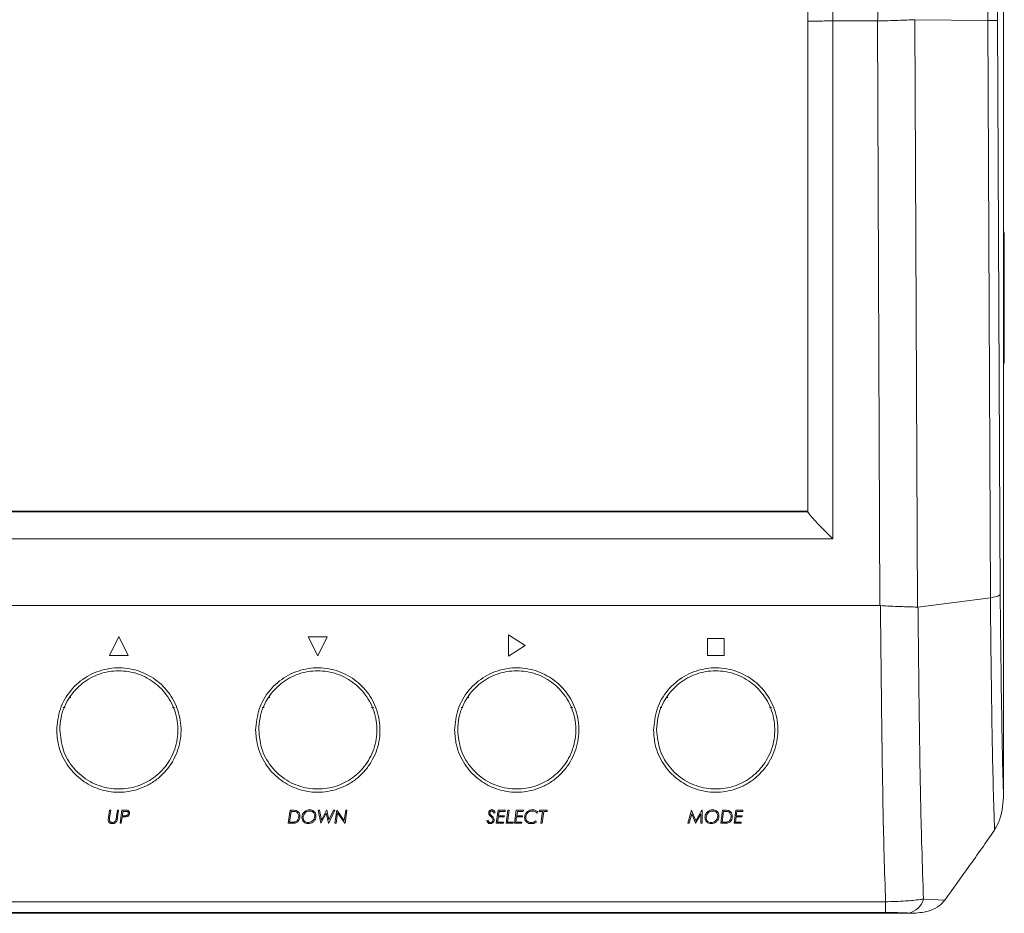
# Model space of a CAD drawing. Header units: millimetres. Extents: x 0 to 420, y 0 to 297.
# Tile 2 of 14: x 92 to 131, y 134 to 170. Entities that reach past the tile are written whole.
import ezdxf

# ---------------------------------------------------------------- set-up
doc = ezdxf.new("R2010")
doc.units = ezdxf.units.MM

msp = doc.modelspace()

# ---------------------------------------------------------------- linework, layer by layer
at = {"color": 7, "linetype": 'Continuous', "lineweight": 15}
for p, q in [((131.2094, 182.4225), (131.2094, 138.4732)), ((123.343, 149.8174), (123.343, 169.5508)), ((126.1382, 169.5547), (124.343, 169.5547)), ((124.343, 169.5547), (124.343, 148.7362)), ((126.1382, 169.5547), (126.1503, 169.5549)), ((126.243, 146.0547), (126.1382, 169.5547)), ((127.6431, 169.6066), (127.7484, 145.9964)), ((127.6471, 169.6066), (130.578, 169.5809)), ((130.6813, 146.3642), (130.5777, 169.5809)), ((130.9747, 169.5781), (131.0776, 146.5164)), ((131.243, 155.9297), (131.243, 160.9297)), ((75.343, 149.8479), (123.343, 149.8479)), ((123.343, 149.8208), (75.343, 149.8208)), ((124.343, 148.7362), (74.343, 148.7362)), ((127.7718, 145.9975), (130.6816, 146.3643)), ((126.243, 146.0547), (72.443, 146.0547)), ((126.2616, 146.0541), (126.243, 146.0547)), ((127.7484, 145.9964), (127.7718, 145.9974)), ((95.6377, 144.8162), (95.2567, 144.0547)), ((96.0188, 144.0547), (95.6377, 144.8162)), ((103.2567, 144.7997), (103.6377, 144.038)), ((104.0188, 144.7997), (103.2567, 144.7997)), ((103.6377, 144.038), (104.0188, 144.7997)), ((111.3097, 144.879), (111.9783, 144.4486)), ((119.977, 144.7302), (119.3016, 144.7302)), ((111.9783, 144.4486), (111.3097, 144.0204)), ((95.2567, 144.0547), (96.0188, 144.0547)), ((119.3016, 144.0547), (119.977, 144.0547)), ((93.713, 142.3597), (93.6678, 142.3597)), ((101.713, 142.3597), (101.6678, 142.3597)), ((109.713, 142.3597), (109.6678, 142.3597)), ((117.713, 142.3597), (117.6678, 142.3597)), ((93.398, 141.9597), (93.4751, 141.9597)), ((97.7965, 141.9597), (97.878, 141.9597)), ((101.398, 141.9597), (101.4751, 141.9597)), ((105.7965, 141.9597), (105.878, 141.9597)), ((109.398, 141.9597), (109.4751, 141.9597)), ((113.7965, 141.9597), (113.878, 141.9597)), ((117.398, 141.9597), (117.4751, 141.9597)), ((121.7965, 141.9597), (121.878, 141.9597)), ((95.2611, 137.8339), (95.2196, 137.5375)), ((95.3089, 137.8339), (95.2611, 137.8339)), ((95.2664, 137.5298), (95.3089, 137.8339)), ((95.5796, 137.8339), (95.5436, 137.576)), ((95.6274, 137.8339), (95.5796, 137.8339)), ((95.5899, 137.5652), (95.6274, 137.8339)), ((95.7631, 137.8339), (95.6889, 137.3047)), ((95.9029, 137.8339), (95.7631, 137.8339)), ((95.7795, 137.61), (95.8042, 137.7864)), ((95.8042, 137.7864), (95.8994, 137.7864)), ((102.525, 137.8339), (102.4508, 137.3047)), ((102.5053, 137.3522), (102.5661, 137.7864)), ((102.6349, 137.8339), (102.525, 137.8339)), ((102.5661, 137.7864), (102.6183, 137.7864)), ((103.7064, 137.8339), (103.6584, 137.8339)), ((103.6584, 137.8339), (103.7571, 137.3047)), ((103.7805, 137.438), (103.7064, 137.8339)), ((103.9845, 137.8339), (103.7805, 137.438)), ((103.9946, 137.8339), (103.9845, 137.8339)), ((104.0858, 137.4395), (103.9946, 137.8339)), ((104.0746, 137.3047), (104.3207, 137.8339)), ((104.2689, 137.8339), (104.0858, 137.4395)), ((104.3207, 137.8339), (104.2689, 137.8339)), ((104.3974, 137.8339), (104.3232, 137.3047)), ((104.4089, 137.8339), (104.3974, 137.8339)), ((104.7043, 137.4128), (104.4089, 137.8339)), ((104.7634, 137.8339), (104.7043, 137.4128)), ((104.7371, 137.3047), (104.8113, 137.8339)), ((104.8113, 137.8339), (104.7634, 137.8339)), ((110.8879, 137.8339), (110.8137, 137.3047)), ((111.1733, 137.8339), (110.8879, 137.8339)), ((110.9044, 137.61), (110.9291, 137.7864)), ((110.9291, 137.7864), (111.1658, 137.7864)), ((111.1658, 137.7864), (111.1733, 137.8339)), ((111.2814, 137.8339), (111.2072, 137.3047)), ((111.2617, 137.3522), (111.3293, 137.8339)), ((111.3293, 137.8339), (111.2814, 137.8339)), ((111.6206, 137.8339), (111.5464, 137.3047)), ((111.906, 137.8339), (111.6206, 137.8339)), ((111.6371, 137.61), (111.6618, 137.7864)), ((111.6618, 137.7864), (111.8985, 137.7864)), ((111.8985, 137.7864), (111.906, 137.8339)), ((112.5505, 137.8339), (112.5437, 137.7864)), ((112.5437, 137.7864), (112.6786, 137.7864)), ((112.8626, 137.8339), (112.5505, 137.8339)), ((112.6786, 137.7864), (112.6115, 137.3047)), ((112.6594, 137.3047), (112.7265, 137.7864)), ((112.7265, 137.7864), (112.8558, 137.7864)), ((112.8558, 137.7864), (112.8626, 137.8339)), ((118.6645, 137.8339), (118.522, 137.3047)), ((118.6707, 137.8339), (118.6645, 137.8339)), ((118.8329, 137.3993), (118.6707, 137.8339)), ((119.0851, 137.8339), (118.8329, 137.3993)), ((119.0919, 137.8339), (119.0851, 137.8339)), ((119.9123, 137.8339), (119.8381, 137.3047)), ((119.8926, 137.3522), (119.9535, 137.7864)), ((120.0223, 137.8339), (119.9123, 137.8339)), ((119.9535, 137.7864), (120.0056, 137.7864)), ((120.4483, 137.8339), (120.3741, 137.3047)), ((120.7337, 137.8339), (120.4483, 137.8339)), ((120.4647, 137.61), (120.4894, 137.7864)), ((120.4894, 137.7864), (120.7261, 137.7864)), ((120.7261, 137.7864), (120.7337, 137.8339)), ((95.2196, 137.5375), (95.211, 137.476)), ((95.5813, 137.5), (95.5899, 137.5652)), ((95.7367, 137.3047), (95.7728, 137.5625)), ((95.7728, 137.5625), (95.852, 137.5625)), ((95.8537, 137.61), (95.7795, 137.61)), ((103.7638, 137.3047), (103.9738, 137.7118)), ((103.9738, 137.7118), (104.0677, 137.3047)), ((104.371, 137.3047), (104.4301, 137.7259)), ((104.4301, 137.7259), (104.7256, 137.3047)), ((110.4825, 137.4336), (110.4338, 137.4172)), ((110.7165, 137.7186), (110.7662, 137.7311)), ((110.8682, 137.3522), (110.8976, 137.5625)), ((110.8976, 137.5625), (111.1326, 137.5625)), ((111.1394, 137.61), (110.9044, 137.61)), ((111.1326, 137.5625), (111.1394, 137.61)), ((111.6009, 137.3522), (111.6303, 137.5625)), ((111.6303, 137.5625), (111.8653, 137.5625)), ((111.8721, 137.61), (111.6371, 137.61)), ((111.8653, 137.5625), (111.8721, 137.61)), ((112.4352, 137.3578), (112.4058, 137.3997)), ((112.4576, 137.7186), (112.4894, 137.7627)), ((118.5711, 137.3047), (118.6747, 137.6906)), ((118.6747, 137.6906), (118.8192, 137.3047)), ((118.8319, 137.3047), (119.0444, 137.6709)), ((120.4286, 137.3522), (120.4579, 137.5625)), ((120.4579, 137.5625), (120.693, 137.5625)), ((120.6997, 137.61), (120.4647, 137.61)), ((120.693, 137.5625), (120.6997, 137.61)), ((95.6889, 137.3047), (95.7367, 137.3047)), ((102.4508, 137.3047), (102.6141, 137.3047)), ((102.5517, 137.3522), (102.5053, 137.3522)), ((103.7571, 137.3047), (103.7638, 137.3047)), ((104.0677, 137.3047), (104.0746, 137.3047)), ((104.3232, 137.3047), (104.371, 137.3047)), ((104.7256, 137.3047), (104.7371, 137.3047)), ((110.8137, 137.3047), (111.0993, 137.3047)), ((111.1055, 137.3522), (110.8682, 137.3522)), ((111.0993, 137.3047), (111.1055, 137.3522)), ((111.2072, 137.3047), (111.4929, 137.3047)), ((111.4989, 137.3522), (111.2617, 137.3522)), ((111.4929, 137.3047), (111.4989, 137.3522)), ((111.5464, 137.3047), (111.832, 137.3047)), ((111.8381, 137.3522), (111.6009, 137.3522)), ((111.832, 137.3047), (111.8381, 137.3522)), ((112.6115, 137.3047), (112.6594, 137.3047)), ((118.522, 137.3047), (118.5711, 137.3047)), ((118.8192, 137.3047), (118.8319, 137.3047)), ((119.0444, 137.3047), (119.0919, 137.3047)), ((119.8381, 137.3047), (120.0015, 137.3047)), ((119.9391, 137.3522), (119.8926, 137.3522)), ((120.3741, 137.3047), (120.6597, 137.3047)), ((120.6658, 137.3522), (120.4286, 137.3522)), ((120.6597, 137.3047), (120.6658, 137.3522)), ((127.9944, 134.2615), (128.8526, 134.2176)), ((72.217, 134.1518), (126.469, 134.1518)), ((126.469, 134.1518), (126.469, 133.7193)), ((127.6005, 133.6884), (71.0855, 133.6884)), ((126.469, 133.7193), (72.217, 133.7193)), ((127.6005, 133.6884), (127.3874, 133.6989))]:
    msp.add_line(p, q, dxfattribs=at)
at = {"color": 7, "linetype": 'Continuous', "lineweight": 15, "flags": 128}
for points in [[(131.243, 160.9297), (131.2334, 161.0273), (131.2094, 161.11)], [(131.2094, 155.7494), (131.2334, 155.8322), (131.243, 155.9297)]]:
    msp.add_lwpolyline(points, dxfattribs=at)
at = {"color": 7, "linetype": 'Continuous', "lineweight": 15}
msp.add_arc((127.2583, 134.447), 0.7591, 279.78921, 345.85172, dxfattribs=at)
msp.add_ellipse((124.343, 148.821), major_axis=(-0.9991, 0.9991), ratio=0.0424764, start_param=0.0424509, end_param=1.6132472, dxfattribs=at)
for points, knots in [([(126.1503, 169.5549), (126.1522, 169.8955), (126.158, 170.9107), (126.1681, 172.5994), (126.1835, 174.6108), (126.2001, 176.6481), (126.224, 178.6701), (126.2627, 180.6505), (126.2988, 181.9894), (126.3209, 182.6819), (126.3228, 182.7424)], [0, 0, 0, 0, 0.0739727, 0.2205025, 0.3670363, 0.5132986, 0.6701239, 0.8275661, 0.9849536, 1, 1, 1, 1]), ([(130.5782, 169.5811), (130.5815, 170.2341), (130.5892, 171.8037), (130.6032, 173.8305), (130.6232, 175.6417), (130.6444, 177.055), (130.675, 178.487), (130.7264, 180.4268), (130.7695, 181.842), (130.7984, 182.7889)], [0, 0, 0, 0, 0.14001499, 0.3365062, 0.43581187, 0.53506249, 0.6505911, 0.76623458, 1, 1, 1, 1]), ([(131.1913, 182.4044), (131.1634, 181.4859), (131.1214, 180.1055), (131.0702, 178.2118), (131.0396, 176.8137), (131.0184, 175.4465), (130.9988, 173.6919), (130.9854, 171.7292), (130.9778, 170.2041), (130.9747, 169.5781)], [0, 0, 0, 0, 0.2333658, 0.3507313, 0.4679692, 0.5656754, 0.6634371, 0.8618578, 1, 1, 1, 1]), ([(124.343, 178.6766), (124.343, 177.9553), (124.343, 176.5032), (124.343, 174.3427), (124.343, 172.2762), (124.343, 170.7167), (124.343, 169.809), (124.343, 169.5547)], [0, 0, 0, 0, 0.2461453, 0.4955697, 0.7065087, 0.9177644, 1, 1, 1, 1]), ([(123.343, 169.5508), (123.343, 169.775), (123.343, 170.6402), (123.343, 172.1464), (123.343, 173.9833), (123.343, 175.7337), (123.343, 176.8207), (123.343, 177.3658)], [0, 0, 0, 0, 0.0850442, 0.3282342, 0.5716425, 0.7852334, 1, 1, 1, 1]), ([(124.343, 169.5547), (124.2309, 169.5547), (124.0067, 169.5546), (123.7081, 169.5539), (123.4805, 169.553), (123.3655, 169.5519), (123.3433, 169.5511), (123.343, 169.5508), (123.343, 169.5508)], [0, 0, 0, 0, 0.2136294, 0.4272473, 0.6412425, 0.8560397, 0.99321, 1, 1, 1, 1]), ([(127.6471, 169.6065), (127.4296, 169.5967), (126.9733, 169.5762), (126.433, 169.5622), (126.1503, 169.5549)], [0, 0, 0, 0, 0.4766073, 1, 1, 1, 1]), ([(130.9747, 169.5781), (130.9745, 169.5781), (130.9708, 169.5783), (130.9425, 169.579), (130.8281, 169.5801), (130.6615, 169.5807), (130.5782, 169.581)], [0, 0, 0, 0, 0.0122087, 0.2262608, 0.6131102, 1, 1, 1, 1]), ([(131.0773, 146.516), (131.0651, 146.4983), (131.0424, 146.4653), (130.9175, 146.4115), (130.771, 146.3821), (130.6819, 146.3642)], [0, 0, 0, 0, 0.3098611, 0.5801412, 1, 1, 1, 1]), ([(131.0773, 146.516), (131.0842, 145.8688), (131.098, 144.5741), (131.1216, 142.6632), (131.1514, 140.7963), (131.1821, 139.4088), (131.204, 138.6579), (131.2094, 138.4732)], [0, 0, 0, 0, 0.2340131, 0.4681926, 0.6955077, 0.9250761, 1, 1, 1, 1]), ([(130.8501, 137.0342), (130.8327, 137.5743), (130.7971, 138.682), (130.7574, 140.5107), (130.727, 142.4367), (130.7029, 144.3974), (130.6889, 145.7083), (130.6819, 146.3642)], [0, 0, 0, 0, 0.1915302, 0.3927952, 0.59669, 0.7982097, 1, 1, 1, 1]), ([(127.7484, 145.9964), (127.5238, 146.0022), (127.0693, 146.0141), (126.5329, 146.0407), (126.2616, 146.0541)], [0, 0, 0, 0, 0.4941443, 1, 1, 1, 1]), ([(126.469, 134.1518), (126.4483, 134.7704), (126.409, 135.9418), (126.367, 137.7703), (126.3385, 139.5259), (126.3153, 141.2173), (126.2898, 143.3504), (126.2729, 144.9713), (126.2616, 146.0541)], [0, 0, 0, 0, 0.1741738, 0.3297977, 0.4871864, 0.6149494, 0.7427572, 1, 1, 1, 1]), ([(127.7718, 145.9973), (127.7732, 145.8678), (127.7822, 145.0897), (127.7978, 143.664), (127.8203, 141.7348), (127.8462, 139.8444), (127.8804, 138.0277), (127.9274, 136.1595), (127.9704, 134.9418), (127.9944, 134.2615)], [0, 0, 0, 0, 0.0311278, 0.1870124, 0.3428921, 0.4985359, 0.6520555, 0.805602, 1, 1, 1, 1]), ([(111.3097, 144.0204), (111.3097, 144.1805), (111.3097, 144.4665), (111.3097, 144.7529), (111.3097, 144.879)], [0, 0, 0, 0, 0.559758, 1, 1, 1, 1]), ([(119.3016, 144.7302), (119.3016, 144.604), (119.3016, 144.3787), (119.3016, 144.1537), (119.3016, 144.0547)], [0, 0, 0, 0, 0.5601998, 1, 1, 1, 1]), ([(119.977, 144.0547), (119.977, 144.1807), (119.977, 144.4057), (119.977, 144.631), (119.977, 144.7302)], [0, 0, 0, 0, 0.559802, 1, 1, 1, 1]), ([(93.138, 141.0547), (93.1665, 141.341), (93.2234, 141.9139), (93.6744, 142.6787), (94.3351, 143.2463), (95.1397, 143.5528), (95.9849, 143.577), (96.7839, 143.3276), (97.4575, 142.835), (97.9379, 142.1476), (98.1707, 141.3315), (98.12, 140.47), (97.8327, 139.7954), (97.4679, 139.3328), (97.1366, 139.037), (96.7577, 138.8057), (96.2285, 138.5967), (95.5343, 138.5127), (94.743, 138.677), (94.0495, 139.0699), (93.5017, 139.6739), (93.1867, 140.3713), (93.1522, 140.855), (93.138, 141.0547)], [0, 0, 0, 0, 0.0555267, 0.1111057, 0.165345, 0.2180439, 0.2696912, 0.3209186, 0.3724026, 0.4247547, 0.4784531, 0.5337946, 0.5906813, 0.6194886, 0.6482874, 0.67618, 0.7040606, 0.7556979, 0.8044, 0.8534372, 0.9054667, 0.9609749, 1, 1, 1, 1]), ([(93.263, 141.0597), (93.2917, 140.7808), (93.3492, 140.2231), (93.7924, 139.4913), (94.4394, 138.9518), (95.222, 138.6755), (96.0136, 138.6737), (96.7372, 138.9108), (97.3535, 139.3586), (97.8137, 139.9996), (98.0468, 140.7894), (97.9942, 141.6335), (97.6515, 142.4097), (97.0707, 143.0129), (96.3347, 143.3777), (95.5338, 143.4765), (94.7547, 143.3108), (94.0736, 142.9041), (93.5624, 142.298), (93.2992, 141.6478), (93.2731, 141.2238), (93.263, 141.0597)], [0, 0, 0, 0, 0.0572754, 0.1145485, 0.1715631, 0.2257925, 0.2761616, 0.3247497, 0.3747375, 0.428066, 0.4844605, 0.5418671, 0.5983614, 0.6531601, 0.7063128, 0.7582337, 0.8095317, 0.8608997, 0.9129929, 0.9663325, 1, 1, 1, 1]), ([(101.138, 141.0547), (101.1665, 141.341), (101.2234, 141.9139), (101.6744, 142.6787), (102.3351, 143.2463), (103.1397, 143.5528), (103.9849, 143.577), (104.7839, 143.3276), (105.4575, 142.835), (105.9379, 142.1476), (106.1707, 141.3315), (106.12, 140.47), (105.8327, 139.7954), (105.4679, 139.3328), (105.1366, 139.037), (104.7577, 138.8057), (104.2285, 138.5967), (103.5343, 138.5127), (102.743, 138.677), (102.0495, 139.0699), (101.5017, 139.6739), (101.1867, 140.3713), (101.1522, 140.855), (101.138, 141.0547)], [0, 0, 0, 0, 0.0555267, 0.1111057, 0.165345, 0.2180439, 0.2696912, 0.3209186, 0.3724026, 0.4247547, 0.4784531, 0.5337946, 0.5906813, 0.6194887, 0.6482874, 0.6761799, 0.7040606, 0.7556979, 0.8044, 0.8534372, 0.9054667, 0.9609749, 1, 1, 1, 1]), ([(101.263, 141.0597), (101.2917, 140.7808), (101.3492, 140.2231), (101.7924, 139.4913), (102.4394, 138.9518), (103.222, 138.6755), (104.0136, 138.6737), (104.7372, 138.9108), (105.3535, 139.3586), (105.8137, 139.9996), (106.0468, 140.7894), (105.9942, 141.6335), (105.6515, 142.4097), (105.0707, 143.0129), (104.3347, 143.3777), (103.5338, 143.4765), (102.7547, 143.3108), (102.0736, 142.9041), (101.5624, 142.298), (101.2992, 141.6478), (101.2731, 141.2238), (101.263, 141.0597)], [0, 0, 0, 0, 0.05727541, 0.11454848, 0.17156307, 0.22579253, 0.27616155, 0.32474972, 0.37473747, 0.42806596, 0.48446051, 0.5418671, 0.59836144, 0.65316005, 0.70631276, 0.75823372, 0.8095317, 0.86089965, 0.91299292, 0.96633253, 1, 1, 1, 1]), ([(109.138, 141.0547), (109.1665, 141.341), (109.2234, 141.9139), (109.6744, 142.6787), (110.3351, 143.2463), (111.1397, 143.5528), (111.9849, 143.577), (112.7839, 143.3276), (113.4575, 142.835), (113.9379, 142.1476), (114.1707, 141.3315), (114.12, 140.47), (113.8327, 139.7954), (113.4679, 139.3328), (113.1366, 139.037), (112.7577, 138.8057), (112.2285, 138.5967), (111.5343, 138.5127), (110.743, 138.677), (110.0495, 139.0699), (109.5017, 139.6739), (109.1867, 140.3713), (109.1522, 140.855), (109.138, 141.0547)], [0, 0, 0, 0, 0.0555267, 0.1111057, 0.165345, 0.2180439, 0.2696912, 0.3209185, 0.3724026, 0.4247547, 0.4784531, 0.5337946, 0.5906813, 0.6194886, 0.6482874, 0.6761799, 0.7040606, 0.7556979, 0.8044, 0.8534372, 0.9054667, 0.9609749, 1, 1, 1, 1]), ([(109.263, 141.0597), (109.2917, 140.7808), (109.3492, 140.2231), (109.7924, 139.4913), (110.4394, 138.9518), (111.222, 138.6755), (112.0136, 138.6737), (112.7372, 138.9108), (113.3535, 139.3586), (113.8137, 139.9996), (114.0468, 140.7894), (113.9942, 141.6335), (113.6515, 142.4097), (113.0707, 143.0129), (112.3347, 143.3777), (111.5338, 143.4765), (110.7547, 143.3108), (110.0736, 142.9041), (109.5624, 142.298), (109.2992, 141.6478), (109.2731, 141.2238), (109.263, 141.0597)], [0, 0, 0, 0, 0.0572754, 0.1145485, 0.171563, 0.2257925, 0.2761616, 0.3247497, 0.3747375, 0.428066, 0.4844605, 0.5418671, 0.5983614, 0.6531601, 0.7063128, 0.7582337, 0.8095317, 0.8608996, 0.9129929, 0.9663325, 1, 1, 1, 1]), ([(117.138, 141.0547), (117.1665, 141.341), (117.2234, 141.9139), (117.6744, 142.6787), (118.3351, 143.2463), (119.1397, 143.5528), (119.9849, 143.577), (120.7839, 143.3276), (121.4575, 142.835), (121.9379, 142.1476), (122.1707, 141.3315), (122.12, 140.47), (121.8327, 139.7954), (121.4679, 139.3328), (121.1366, 139.037), (120.7577, 138.8057), (120.2285, 138.5967), (119.5343, 138.5127), (118.743, 138.677), (118.0495, 139.0699), (117.5017, 139.6739), (117.1867, 140.3713), (117.1522, 140.855), (117.138, 141.0547)], [0, 0, 0, 0, 0.0555267, 0.1111057, 0.165345, 0.218044, 0.2696912, 0.3209186, 0.3724026, 0.4247547, 0.4784531, 0.5337946, 0.5906813, 0.6194886, 0.6482874, 0.6761799, 0.7040606, 0.7556979, 0.8044, 0.8534372, 0.9054667, 0.9609749, 1, 1, 1, 1]), ([(117.263, 141.0597), (117.2917, 140.7808), (117.3492, 140.2231), (117.7924, 139.4913), (118.4394, 138.9518), (119.222, 138.6755), (120.0136, 138.6737), (120.7372, 138.9108), (121.3535, 139.3586), (121.8137, 139.9996), (122.0468, 140.7894), (121.9942, 141.6335), (121.6515, 142.4097), (121.0707, 143.0129), (120.3347, 143.3777), (119.5338, 143.4765), (118.7547, 143.3108), (118.0736, 142.9041), (117.5624, 142.298), (117.2992, 141.6478), (117.2731, 141.2238), (117.263, 141.0597)], [0, 0, 0, 0, 0.0572754, 0.1145485, 0.1715631, 0.2257925, 0.2761615, 0.3247497, 0.3747374, 0.428066, 0.4844605, 0.5418671, 0.5983615, 0.6531601, 0.7063128, 0.7582337, 0.8095317, 0.8608997, 0.9129929, 0.9663325, 1, 1, 1, 1]), ([(130.8501, 137.0342), (130.9305, 137.1835), (131.089, 137.4775), (131.1898, 137.9739), (131.2028, 138.3053), (131.2094, 138.4732)], [0, 0, 0, 0, 0.3371483, 0.6641322, 1, 1, 1, 1]), ([(95.8994, 137.7864), (95.9146, 137.7862), (95.9404, 137.7858), (95.9735, 137.7818), (95.9956, 137.7706), (96.0108, 137.7544), (96.0201, 137.7338), (96.0209, 137.7185), (96.0213, 137.7114)], [0, 0, 0, 0, 0.2668316, 0.4531157, 0.5777437, 0.702245, 0.8612265, 1, 1, 1, 1]), ([(96.0688, 137.7122), (96.0676, 137.7276), (96.0654, 137.7554), (96.0445, 137.7918), (96.0153, 137.8175), (95.966, 137.8332), (95.9283, 137.8336), (95.9029, 137.8339)], [0, 0, 0, 0, 0.2070487, 0.3746842, 0.5429767, 0.6920951, 1, 1, 1, 1]), ([(102.6183, 137.7864), (102.6306, 137.7862), (102.6552, 137.7859), (102.7045, 137.7833), (102.7398, 137.7729), (102.7633, 137.7659)], [0, 0, 0, 0, 0.2502045, 0.5005146, 1, 1, 1, 1]), ([(102.9189, 137.5832), (102.9157, 137.6184), (102.91, 137.6798), (102.8648, 137.7541), (102.8084, 137.8034), (102.7292, 137.8311), (102.6699, 137.8329), (102.6349, 137.8339)], [0, 0, 0, 0, 0.2581457, 0.4504984, 0.6095057, 0.7691967, 1, 1, 1, 1]), ([(103.316, 137.8475), (103.2803, 137.8445), (103.2089, 137.8387), (103.1158, 137.7884), (103.0478, 137.7154), (103.0071, 137.6291), (103.0025, 137.5681), (103.0003, 137.5386)], [0, 0, 0, 0, 0.2046343, 0.4102663, 0.6065214, 0.8098813, 1, 1, 1, 1]), ([(103.0478, 137.5406), (103.0523, 137.5771), (103.061, 137.6474), (103.1233, 137.7343), (103.206, 137.7853), (103.2735, 137.7991), (103.3086, 137.7998), (103.316, 137.8)], [0, 0, 0, 0, 0.278499, 0.5357951, 0.7591994, 0.9496104, 1, 1, 1, 1]), ([(103.5634, 137.5997), (103.5605, 137.6334), (103.5552, 137.6938), (103.5054, 137.7706), (103.4395, 137.8234), (103.3708, 137.8455), (103.3295, 137.847), (103.316, 137.8475)], [0, 0, 0, 0, 0.2707631, 0.4853095, 0.6999505, 0.9015414, 1, 1, 1, 1]), ([(103.316, 137.8), (103.328, 137.7995), (103.3611, 137.7981), (103.4085, 137.7834), (103.437, 137.7626), (103.4491, 137.7538)], [0, 0, 0, 0, 0.2476223, 0.6806329, 1, 1, 1, 1]), ([(110.6343, 137.8475), (110.62, 137.8464), (110.5914, 137.8441), (110.5551, 137.8238), (110.5273, 137.7947), (110.5108, 137.7596), (110.5092, 137.7341), (110.5084, 137.7222)], [0, 0, 0, 0, 0.2030511, 0.4075421, 0.5941522, 0.810072, 1, 1, 1, 1]), ([(110.5559, 137.7249), (110.5571, 137.7378), (110.5589, 137.7581), (110.576, 137.7814), (110.595, 137.7948), (110.6136, 137.7994), (110.6243, 137.7998), (110.6275, 137.8)], [0, 0, 0, 0, 0.3445757, 0.5409497, 0.7378107, 0.923061, 1, 1, 1, 1]), ([(110.6275, 137.8), (110.6363, 137.799), (110.6539, 137.7971), (110.6796, 137.7811), (110.7034, 137.7553), (110.712, 137.7314), (110.7165, 137.7186)], [0, 0, 0, 0, 0.1929013, 0.3865569, 0.6725605, 1, 1, 1, 1]), ([(110.7662, 137.7311), (110.7571, 137.7562), (110.7434, 137.7936), (110.7016, 137.8301), (110.667, 137.8455), (110.6435, 137.8469), (110.6343, 137.8475)], [0, 0, 0, 0, 0.4337746, 0.647204, 0.861373, 1, 1, 1, 1]), ([(112.272, 137.8475), (112.2365, 137.8448), (112.1652, 137.8395), (112.0739, 137.79), (112.0028, 137.7181), (111.9595, 137.6329), (111.9553, 137.5708), (111.9535, 137.5432)], [0, 0, 0, 0, 0.2047023, 0.4108918, 0.5984687, 0.821641, 1, 1, 1, 1]), ([(112.001, 137.5454), (112.0044, 137.5769), (112.0114, 137.6401), (112.0661, 137.722), (112.1441, 137.7775), (112.2148, 137.7986), (112.2546, 137.7997), (112.2642, 137.8)], [0, 0, 0, 0, 0.2459483, 0.4930064, 0.720844, 0.9326238, 1, 1, 1, 1]), ([(112.2642, 137.8), (112.2822, 137.7989), (112.3273, 137.7964), (112.3968, 137.77), (112.4371, 137.7359), (112.4576, 137.7186)], [0, 0, 0, 0, 0.24685765, 0.61591402, 1, 1, 1, 1]), ([(112.4894, 137.7627), (112.4584, 137.7865), (112.412, 137.8221), (112.3336, 137.8447), (112.2929, 137.8465), (112.272, 137.8475)], [0, 0, 0, 0, 0.497806, 0.74277, 1, 1, 1, 1]), ([(119.0919, 137.3047), (119.0919, 137.4029), (119.0919, 137.5782), (119.0919, 137.7558), (119.0919, 137.8339)], [0, 0, 0, 0, 0.560176, 1, 1, 1, 1]), ([(119.5229, 137.8475), (119.4873, 137.8445), (119.4158, 137.8387), (119.3228, 137.7884), (119.2547, 137.7154), (119.214, 137.6291), (119.2094, 137.5681), (119.2072, 137.5386)], [0, 0, 0, 0, 0.2046348, 0.4102664, 0.606521, 0.8098813, 1, 1, 1, 1]), ([(119.2547, 137.5406), (119.2592, 137.5771), (119.2679, 137.6474), (119.3302, 137.7343), (119.4129, 137.7853), (119.4804, 137.7991), (119.5155, 137.7998), (119.5229, 137.8)], [0, 0, 0, 0, 0.2784992, 0.5357954, 0.7592003, 0.9496099, 1, 1, 1, 1]), ([(119.7703, 137.5997), (119.7674, 137.6334), (119.7621, 137.6938), (119.7123, 137.7706), (119.6464, 137.8234), (119.5777, 137.8455), (119.5364, 137.847), (119.5229, 137.8475)], [0, 0, 0, 0, 0.27076307, 0.48530972, 0.69995058, 0.90154091, 1, 1, 1, 1]), ([(119.5229, 137.8), (119.5349, 137.7995), (119.568, 137.7981), (119.6155, 137.7834), (119.6439, 137.7626), (119.656, 137.7538)], [0, 0, 0, 0, 0.2476251, 0.6806321, 1, 1, 1, 1]), ([(120.0056, 137.7864), (120.0179, 137.7862), (120.0425, 137.7859), (120.0919, 137.7833), (120.1271, 137.7729), (120.1506, 137.7659)], [0, 0, 0, 0, 0.2502037, 0.5005146, 1, 1, 1, 1]), ([(120.3063, 137.5832), (120.303, 137.6184), (120.2974, 137.6798), (120.2522, 137.7541), (120.1958, 137.8034), (120.1165, 137.8311), (120.0573, 137.8329), (120.0223, 137.8339)], [0, 0, 0, 0, 0.2581452, 0.4504989, 0.6095049, 0.7691963, 1, 1, 1, 1]), ([(95.211, 137.476), (95.2103, 137.47), (95.209, 137.4602), (95.2082, 137.4466), (95.208, 137.4391), (95.2079, 137.4353)], [0, 0, 0, 0, 0.4462423, 0.7230002, 1, 1, 1, 1]), ([(95.2079, 137.4353), (95.2094, 137.4165), (95.2121, 137.3829), (95.2383, 137.3397), (95.2748, 137.3103), (95.3221, 137.2935), (95.3555, 137.292), (95.3734, 137.2912)], [0, 0, 0, 0, 0.2403369, 0.4288445, 0.6177797, 0.7955059, 1, 1, 1, 1]), ([(95.2579, 137.4436), (95.2585, 137.4565), (95.2596, 137.4773), (95.2631, 137.506), (95.2653, 137.5218), (95.2664, 137.5298)], [0, 0, 0, 0, 0.4473689, 0.7236369, 1, 1, 1, 1]), ([(95.3734, 137.3386), (95.3565, 137.3397), (95.3287, 137.3413), (95.2946, 137.3585), (95.2733, 137.3802), (95.26, 137.4096), (95.2586, 137.4312), (95.2579, 137.4436)], [0, 0, 0, 0, 0.2677182, 0.4400348, 0.6127104, 0.7781821, 1, 1, 1, 1]), ([(95.3734, 137.2912), (95.3981, 137.2928), (95.4412, 137.2957), (95.4969, 137.3214), (95.539, 137.3641), (95.5678, 137.4256), (95.5767, 137.4744), (95.5813, 137.5)], [0, 0, 0, 0, 0.2108005, 0.3674407, 0.52443, 0.750923, 1, 1, 1, 1]), ([(95.5189, 137.4408), (95.5124, 137.4237), (95.5012, 137.394), (95.4666, 137.3615), (95.424, 137.3418), (95.3914, 137.3398), (95.3734, 137.3386)], [0, 0, 0, 0, 0.3001151, 0.5171657, 0.734267, 1, 1, 1, 1]), ([(95.5436, 137.576), (95.5408, 137.5556), (95.5362, 137.5228), (95.5279, 137.4777), (95.5219, 137.4531), (95.5189, 137.4408)], [0, 0, 0, 0, 0.4480677, 0.7238152, 1, 1, 1, 1]), ([(95.852, 137.5625), (95.8616, 137.5626), (95.8808, 137.5628), (95.9191, 137.564), (95.9473, 137.5692), (95.9661, 137.5727)], [0, 0, 0, 0, 0.2501474, 0.500369, 1, 1, 1, 1]), ([(96.0213, 137.7114), (96.0197, 137.6975), (96.0164, 137.6707), (95.992, 137.6382), (95.956, 137.6167), (95.9081, 137.6109), (95.8732, 137.6103), (95.8537, 137.61)], [0, 0, 0, 0, 0.1981876, 0.3853415, 0.5454001, 0.7457532, 1, 1, 1, 1]), ([(95.9661, 137.5727), (95.9816, 137.5792), (96.0126, 137.5921), (96.046, 137.6287), (96.066, 137.6699), (96.0679, 137.699), (96.0688, 137.7122)], [0, 0, 0, 0, 0.2556424, 0.5117987, 0.7783265, 1, 1, 1, 1]), ([(102.6141, 137.3047), (102.6505, 137.3058), (102.7104, 137.3075), (102.7907, 137.3332), (102.8524, 137.3853), (102.9003, 137.4626), (102.9179, 137.5354), (102.9187, 137.5763), (102.9189, 137.5832)], [0, 0, 0, 0, 0.2190353, 0.3615472, 0.5046154, 0.7234664, 0.9530794, 1, 1, 1, 1]), ([(102.8714, 137.5821), (102.8671, 137.5465), (102.8599, 137.4868), (102.8165, 137.4184), (102.7665, 137.3783), (102.7237, 137.3638), (102.6991, 137.3591), (102.6937, 137.358)], [0, 0, 0, 0, 0.35623505, 0.59645172, 0.7738803, 0.95083834, 1, 1, 1, 1]), ([(102.7633, 137.7659), (102.7819, 137.7547), (102.8191, 137.7322), (102.8544, 137.6782), (102.8698, 137.6267), (102.871, 137.5939), (102.8714, 137.5821)], [0, 0, 0, 0, 0.273914, 0.5478906, 0.8373196, 1, 1, 1, 1]), ([(103.0003, 137.5386), (103.0029, 137.5053), (103.0075, 137.4463), (103.0522, 137.3705), (103.1139, 137.3189), (103.185, 137.2941), (103.2309, 137.292), (103.2506, 137.2912)], [0, 0, 0, 0, 0.2646577, 0.4681979, 0.6723448, 0.8593503, 1, 1, 1, 1]), ([(103.2499, 137.3386), (103.2206, 137.3411), (103.1712, 137.3453), (103.1131, 137.3809), (103.0727, 137.4287), (103.0507, 137.4844), (103.0486, 137.5246), (103.0478, 137.5406)], [0, 0, 0, 0, 0.25533124, 0.42958392, 0.60333827, 0.84275012, 1, 1, 1, 1]), ([(103.5159, 137.6031), (103.511, 137.5637), (103.5026, 137.4954), (103.4434, 137.4118), (103.3685, 137.3598), (103.2988, 137.3402), (103.2597, 137.3389), (103.2499, 137.3386)], [0, 0, 0, 0, 0.2979681, 0.5156775, 0.7343726, 0.9334865, 1, 1, 1, 1]), ([(103.2506, 137.2912), (103.2844, 137.2937), (103.3523, 137.2987), (103.4466, 137.3486), (103.5195, 137.4254), (103.5585, 137.5152), (103.5619, 137.5748), (103.5634, 137.5997)], [0, 0, 0, 0, 0.1944247, 0.3899153, 0.6155897, 0.8391059, 1, 1, 1, 1]), ([(103.4491, 137.7538), (103.4669, 137.735), (103.5007, 137.6995), (103.5146, 137.6436), (103.5156, 137.6126), (103.5159, 137.6031)], [0, 0, 0, 0, 0.4381878, 0.8291472, 1, 1, 1, 1]), ([(110.4338, 137.4172), (110.443, 137.3906), (110.4567, 137.351), (110.4998, 137.3113), (110.5382, 137.2935), (110.5652, 137.2919), (110.577, 137.2912)], [0, 0, 0, 0, 0.4217666, 0.6296832, 0.8384039, 1, 1, 1, 1]), ([(110.5854, 137.3386), (110.5752, 137.3395), (110.5549, 137.3412), (110.5279, 137.3555), (110.5028, 137.3803), (110.4895, 137.4082), (110.484, 137.4281), (110.4825, 137.4336)], [0, 0, 0, 0, 0.1884667, 0.3774921, 0.569118, 0.881162, 1, 1, 1, 1]), ([(110.5084, 137.7222), (110.509, 137.7126), (110.51, 137.6944), (110.5185, 137.6659), (110.5286, 137.6484), (110.5342, 137.6386)], [0, 0, 0, 0, 0.32736416, 0.62248278, 1, 1, 1, 1]), ([(110.5342, 137.6386), (110.5444, 137.6265), (110.5597, 137.6081), (110.5838, 137.5863), (110.5962, 137.5755), (110.6024, 137.5702)], [0, 0, 0, 0, 0.4955862, 0.7476739, 1, 1, 1, 1]), ([(110.577, 137.6621), (110.5716, 137.6716), (110.5633, 137.6862), (110.5568, 137.7078), (110.5562, 137.7192), (110.5559, 137.7249)], [0, 0, 0, 0, 0.4858128, 0.7396845, 1, 1, 1, 1]), ([(110.6397, 137.598), (110.6341, 137.603), (110.62, 137.6154), (110.5979, 137.6359), (110.584, 137.6533), (110.577, 137.6621)], [0, 0, 0, 0, 0.248863, 0.6228474, 1, 1, 1, 1]), ([(110.577, 137.2912), (110.5943, 137.2929), (110.6289, 137.2964), (110.6741, 137.3222), (110.7086, 137.3593), (110.7291, 137.401), (110.7314, 137.4299), (110.7323, 137.4419)], [0, 0, 0, 0, 0.2036967, 0.4078713, 0.6169542, 0.8401958, 1, 1, 1, 1]), ([(110.6848, 137.4388), (110.6835, 137.4249), (110.681, 137.3997), (110.6587, 137.3681), (110.6316, 137.3476), (110.6051, 137.3394), (110.5904, 137.3388), (110.5854, 137.3386)], [0, 0, 0, 0, 0.2785813, 0.5067093, 0.7347655, 0.9102271, 1, 1, 1, 1]), ([(110.6024, 137.5702), (110.618, 137.5566), (110.6493, 137.5293), (110.6806, 137.4835), (110.6836, 137.4513), (110.6848, 137.4388)], [0, 0, 0, 0, 0.3769763, 0.7591991, 1, 1, 1, 1]), ([(110.7323, 137.4419), (110.73, 137.4601), (110.7251, 137.4986), (110.6902, 137.5523), (110.657, 137.5824), (110.6397, 137.598)], [0, 0, 0, 0, 0.30149038, 0.63691612, 1, 1, 1, 1]), ([(111.9535, 137.5432), (111.956, 137.512), (111.9608, 137.454), (111.9994, 137.3871), (112.0327, 137.3572), (112.0449, 137.3463)], [0, 0, 0, 0, 0.4245446, 0.7885371, 1, 1, 1, 1]), ([(112.2206, 137.3386), (112.1936, 137.3407), (112.1394, 137.3449), (112.0705, 137.3818), (112.0259, 137.4344), (112.004, 137.4904), (112.0019, 137.5279), (112.001, 137.5454)], [0, 0, 0, 0, 0.2250811, 0.4520288, 0.6488475, 0.8366126, 1, 1, 1, 1]), ([(112.4058, 137.3997), (112.378, 137.3828), (112.3365, 137.3576), (112.2713, 137.3411), (112.2377, 137.3395), (112.2206, 137.3386)], [0, 0, 0, 0, 0.4980282, 0.7447631, 1, 1, 1, 1]), ([(119.0444, 137.6709), (119.0444, 137.6022), (119.0444, 137.4796), (119.0444, 137.3582), (119.0444, 137.3047)], [0, 0, 0, 0, 0.5598555, 1, 1, 1, 1]), ([(119.2072, 137.5386), (119.2098, 137.5053), (119.2144, 137.4463), (119.2591, 137.3705), (119.3208, 137.3189), (119.3919, 137.2941), (119.4378, 137.292), (119.4575, 137.2912)], [0, 0, 0, 0, 0.2646579, 0.4681983, 0.6723462, 0.8593519, 1, 1, 1, 1]), ([(119.4569, 137.3386), (119.4275, 137.3411), (119.3781, 137.3453), (119.32, 137.3809), (119.2796, 137.4287), (119.2576, 137.4844), (119.2555, 137.5246), (119.2547, 137.5406)], [0, 0, 0, 0, 0.2553315, 0.42958445, 0.60333852, 0.84275044, 1, 1, 1, 1]), ([(119.7228, 137.6031), (119.7179, 137.5637), (119.7095, 137.4954), (119.6503, 137.4118), (119.5754, 137.3598), (119.5057, 137.3402), (119.4666, 137.3389), (119.4569, 137.3386)], [0, 0, 0, 0, 0.2979683, 0.5156781, 0.7343743, 0.9334875, 1, 1, 1, 1]), ([(119.4575, 137.2912), (119.4914, 137.2937), (119.5593, 137.2987), (119.6535, 137.3486), (119.7264, 137.4254), (119.7654, 137.5152), (119.7689, 137.5748), (119.7703, 137.5997)], [0, 0, 0, 0, 0.194425, 0.3899155, 0.6155897, 0.839106, 1, 1, 1, 1]), ([(119.656, 137.7538), (119.6739, 137.735), (119.7076, 137.6995), (119.7215, 137.6436), (119.7225, 137.6126), (119.7228, 137.6031)], [0, 0, 0, 0, 0.4381878, 0.8291473, 1, 1, 1, 1]), ([(120.0015, 137.3047), (120.0378, 137.3058), (120.0978, 137.3075), (120.1781, 137.3332), (120.2397, 137.3853), (120.2876, 137.4626), (120.3053, 137.5354), (120.3061, 137.5763), (120.3063, 137.5832)], [0, 0, 0, 0, 0.2190341, 0.3615466, 0.5046145, 0.7234662, 0.9530794, 1, 1, 1, 1]), ([(120.2588, 137.5821), (120.2545, 137.5465), (120.2473, 137.4868), (120.2039, 137.4184), (120.1538, 137.3783), (120.111, 137.3638), (120.0865, 137.3591), (120.0811, 137.358)], [0, 0, 0, 0, 0.356235, 0.5964516, 0.7738796, 0.950837, 1, 1, 1, 1]), ([(120.1506, 137.7659), (120.1693, 137.7547), (120.2065, 137.7322), (120.2418, 137.6782), (120.2572, 137.6267), (120.2583, 137.5939), (120.2588, 137.5821)], [0, 0, 0, 0, 0.2739132, 0.5478908, 0.8373198, 1, 1, 1, 1]), ([(102.6937, 137.358), (102.682, 137.3567), (102.6584, 137.354), (102.6109, 137.3527), (102.5754, 137.3524), (102.5517, 137.3522)], [0, 0, 0, 0, 0.2503978, 0.5005058, 1, 1, 1, 1]), ([(112.0449, 137.3463), (112.0718, 137.3296), (112.1219, 137.2987), (112.1874, 137.2917), (112.2191, 137.2912), (112.2229, 137.2912)], [0, 0, 0, 0, 0.5045618, 0.9396012, 1, 1, 1, 1]), ([(112.2229, 137.2912), (112.2419, 137.2917), (112.2911, 137.2931), (112.365, 137.3155), (112.4126, 137.3442), (112.4352, 137.3578)], [0, 0, 0, 0, 0.2473958, 0.64298112, 1, 1, 1, 1]), ([(120.0811, 137.358), (120.0693, 137.3567), (120.0458, 137.354), (119.9983, 137.3527), (119.9628, 137.3524), (119.9391, 137.3522)], [0, 0, 0, 0, 0.2503986, 0.5005025, 1, 1, 1, 1]), ([(128.8526, 134.2176), (129.1765, 134.6664), (129.8501, 135.5998), (130.5083, 136.544), (130.8501, 137.0342)], [0, 0, 0, 0, 0.4808242, 1, 1, 1, 1]), ([(126.469, 134.1518), (126.741, 134.1592), (127.2356, 134.1726), (127.7295, 134.2234), (127.9488, 134.2549), (127.9944, 134.2615)], [0, 0, 0, 0, 0.49168234, 0.8940762, 1, 1, 1, 1]), ([(127.6005, 133.6884), (127.825, 133.7088), (128.188, 133.7417), (128.6183, 133.9565), (128.7818, 134.1387), (128.8526, 134.2176)], [0, 0, 0, 0, 0.47902199, 0.77442721, 1, 1, 1, 1]), ([(127.3874, 133.6989), (127.3599, 133.7002), (127.23, 133.7064), (126.9367, 133.7163), (126.6334, 133.7182), (126.469, 133.7193)], [0, 0, 0, 0, 0.1097497, 0.5173563, 1, 1, 1, 1])]:
    msp.add_open_spline(points, degree=3, knots=knots, dxfattribs=at)

doc.saveas('drawing.dxf')
